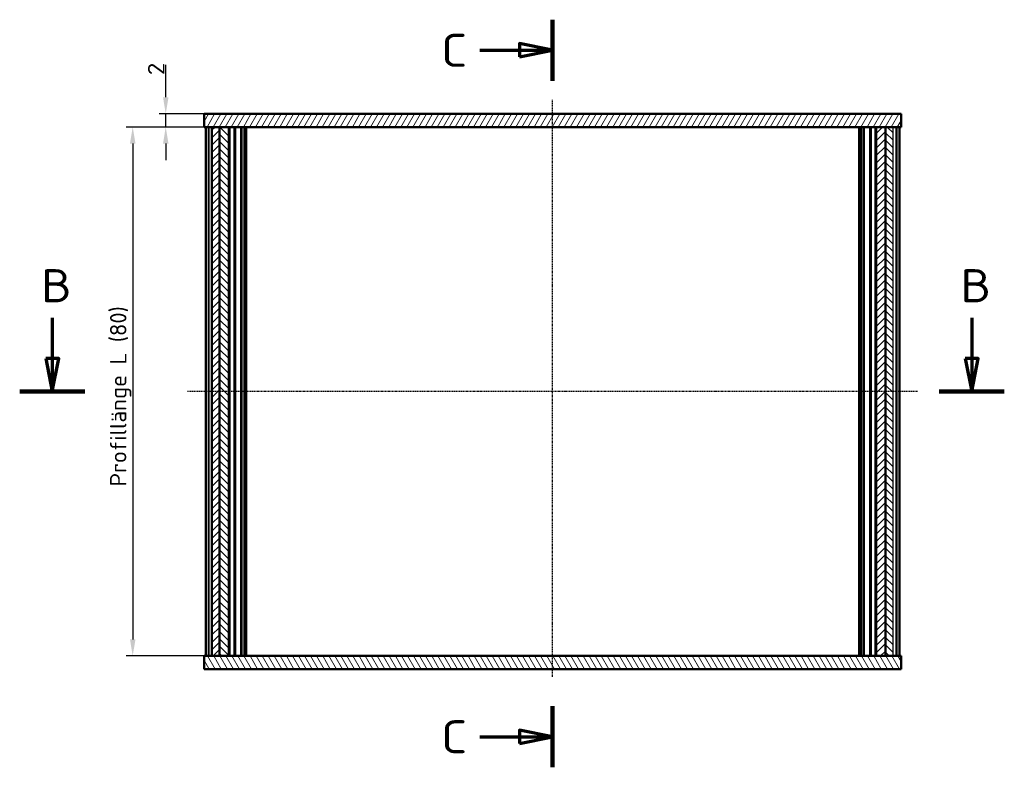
# Model space of a CAD drawing. Header units: millimetres. Extents: x 1 to 419, y 1 to 296.
# Tile 3 of 5: x 92 to 241, y 80 to 193. Entities that reach past the tile are written whole.
import ezdxf

# ---------------------------------------------------------------- set-up
doc = ezdxf.new("R2010")
doc.units = ezdxf.units.MM
doc.linetypes.add('CHAIN', pattern=[0.3543, 0.2362, -0.0295, 0.0591, -0.0295])
doc.linetypes.add('DASH_DOT', pattern=[0.37, 0.24, -0.06, 0.01, -0.06])
for name, color, linetype, lineweight in [('Bemaßung (ISO)', 1, 'Continuous', 25), ('Mittellinie (ISO)', 1, 'DASH_DOT', 25), ('Schnittlinie (ISO)', 3, 'CHAIN', 70), ('Schraffur (ISO)', 1, 'Continuous', 18), ('Sichtbar (ISO)', 7, 'Continuous', 50), ('Sichtbar schmal (ISO)', 1, 'Continuous', 25)]:
    doc.layers.add(name, color=color, linetype=linetype, lineweight=lineweight)
doc.styles.add('2_5', font='isocpeur.ttf', dxfattribs={"width": 1.1})
doc.styles.add('5', font='isocpeur.ttf', dxfattribs={"width": 1.1})
doc.dimstyles.new('Standard (DIN)', dxfattribs={"dimtxt": 2.5, "dimasz": 2.5, "dimexe": 1, "dimexo": 0, "dimgap": 0.2, "dimtad": 1, "dimdec": 6, "dimrnd": 1e-08, "dimtxsty": '2_5', "dimcen": 0.09, "dimdle": 7, "dimclrd": 256, "dimclre": 256, "dimclrt": 5, "dimadec": 6, "dimazin": 2, "dimtfac": 0.72, "dimtmove": 0, "dimatfit": 3, "dimfxl": 1, "dimtolj": 1, "dimlwd": -1, "dimlwe": -1, "dimarcsym": 0})

# ---------------------------------------------------------------- blocks, each defined once
blk = doc.blocks.new('2DTransSchnitt1')
at = {"layer": 'Schnittlinie (ISO)', "linetype": 'Continuous', "lineweight": 140}
for p, q in [((172.51, 192.68), (172.51, 183.44)), ((172.51, 88.84), (172.51, 79.6))]:
    blk.add_line(p, q, dxfattribs=at)
at = {"layer": 'Schnittlinie (ISO)', "linetype": 'Continuous'}
for p, q in [((161.49, 188.06), (167.51, 188.06)), ((172.51, 188.06), (167.51, 189.06)), ((167.51, 189.06), (167.51, 187.06)), ((167.51, 188.06), (172.51, 188.06)), ((167.51, 187.06), (172.51, 188.06)), ((172.51, 84.22), (167.51, 85.22)), ((167.51, 85.22), (167.51, 83.22)), ((161.49, 84.22), (167.51, 84.22)), ((167.51, 84.22), (172.51, 84.22)), ((167.51, 83.22), (172.51, 84.22))]:
    blk.add_line(p, q, dxfattribs=at)
at = {"layer": 'Schnittlinie (ISO)', "linetype": 'Continuous', "flags": 128}
for points in [[(167.51, 187.06), (172.51, 188.06), (167.51, 189.06), (167.51, 187.06)], [(167.51, 83.22), (172.51, 84.22), (167.51, 85.22), (167.51, 83.22)]]:
    blk.add_lwpolyline(points, dxfattribs=at)
at = {"layer": 'Schnittlinie (ISO)'}
for points in [[(167.51, 187.06), (172.51, 188.06), (167.51, 189.06), (167.51, 187.06)], [(167.51, 83.22), (172.51, 84.22), (167.51, 85.22), (167.51, 83.22)]]:
    blk.add_solid(points, dxfattribs=at)
at = {"layer": 'Schnittlinie (ISO)', "char_height": 5, "attachment_point": 7, "style": '5'}
for insert in [(155.64, 185.56), (155.64, 81.72)]:
    blk.add_mtext('C', dxfattribs=dict(at, insert=insert))
blk = doc.blocks.new('2DTransSchnitt2')
at = {"layer": 'Schnittlinie (ISO)', "linetype": 'Continuous'}
for p, q in [((96.78, 147.6), (96.78, 141.45)), ((235.95, 147.6), (235.95, 141.45)), ((95.78, 141.45), (96.78, 136.45)), ((97.78, 141.45), (95.78, 141.45)), ((96.78, 141.45), (96.78, 136.45)), ((96.78, 136.45), (97.78, 141.45)), ((234.95, 141.45), (235.95, 136.45)), ((236.95, 141.45), (234.95, 141.45)), ((235.95, 141.45), (235.95, 136.45)), ((235.95, 136.45), (236.95, 141.45))]:
    blk.add_line(p, q, dxfattribs=at)
at = {"layer": 'Schnittlinie (ISO)', "linetype": 'Continuous', "lineweight": 140}
for p, q in [((91.84, 136.45), (101.71, 136.45)), ((231.02, 136.45), (240.89, 136.45))]:
    blk.add_line(p, q, dxfattribs=at)
at = {"layer": 'Schnittlinie (ISO)', "linetype": 'Continuous', "flags": 128}
for points in [[(95.78, 141.45), (96.78, 136.45), (97.78, 141.45), (95.78, 141.45)], [(234.95, 141.45), (235.95, 136.45), (236.95, 141.45), (234.95, 141.45)]]:
    blk.add_lwpolyline(points, dxfattribs=at)
at = {"layer": 'Schnittlinie (ISO)'}
for points in [[(95.78, 141.45), (96.78, 136.45), (97.78, 141.45), (95.78, 141.45)], [(234.95, 141.45), (235.95, 136.45), (236.95, 141.45), (234.95, 141.45)]]:
    blk.add_solid(points, dxfattribs=at)
at = {"layer": 'Schnittlinie (ISO)', "char_height": 5, "attachment_point": 7, "style": '5'}
for insert in [(95.06, 149.95), (234.23, 149.95)]:
    blk.add_mtext('B', dxfattribs=dict(at, insert=insert))
blk = doc.blocks.new('*D24')
at = {"layer": 'Bemaßung (ISO)'}
for p, q in [((120.95, 176.45), (107.95, 176.45)), ((108.95, 173.95), (108.95, 98.95)), ((120.95, 96.45), (107.95, 96.45))]:
    blk.add_line(p, q, dxfattribs=at)
for points in [[(108.54, 173.95), (109.37, 173.95), (108.95, 176.45)], [(108.54, 98.95), (109.37, 98.95), (108.95, 96.45)]]:
    blk.add_solid(points, dxfattribs=at)
at = {"layer": 'Defpoints', "color": 0}
for p in [(120.95, 176.45), (108.95, 96.45), (120.95, 96.45)]:
    blk.add_point(p, dxfattribs=at)
at = {"layer": 'Bemaßung (ISO)', "color": 5, "insert": (108.75, 122.08), "char_height": 2.5, "attachment_point": 7, "rotation": 90, "style": '2_5'}
blk.add_mtext('\\A1;\\fISOCPEUR|b0|i0;\\H2.4873;Profillänge L (80)', dxfattribs=at)
blk = doc.blocks.new('*D25')
at = {"layer": 'Bemaßung (ISO)'}
for p, q in [((113.95, 180.95), (113.95, 185.86)), ((119.76, 178.45), (112.95, 178.45)), ((113.95, 176.45), (113.95, 178.45)), ((119.76, 176.45), (112.95, 176.45)), ((113.95, 173.95), (113.95, 171.45))]:
    blk.add_line(p, q, dxfattribs=at)
for points in [[(113.54, 180.95), (114.37, 180.95), (113.95, 178.45)], [(113.54, 173.95), (114.37, 173.95), (113.95, 176.45)]]:
    blk.add_solid(points, dxfattribs=at)
at = {"layer": 'Defpoints', "color": 0}
for p in [(119.76, 178.45), (113.95, 176.45), (119.76, 176.45)]:
    blk.add_point(p, dxfattribs=at)
at = {"layer": 'Bemaßung (ISO)', "color": 5, "insert": (113.75, 184.29), "char_height": 2.5, "attachment_point": 7, "rotation": 90, "style": '2_5'}
blk.add_mtext('\\A1;2', dxfattribs=at)

msp = doc.modelspace()

# ---------------------------------------------------------------- hatches: boundary and pattern name
at = {"layer": 'Schraffur (ISO)'}
h = msp.add_hatch(dxfattribs=at)
h.set_pattern_fill('ANSI31', color=256, scale=6.35, angle=14.999977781, style=0)
h.set_pattern_definition([(59.99998, (0, 0), (-0.6874075, 0.3968753), [])])
h.paths.add_polyline_path([(225.2579958, 176.4457856), (225.2579958, 178.4457856), (119.7579958, 178.4457856), (119.7579958, 176.4457856), (120.9532953, 176.4457856), (122.1006824, 176.4457856), (123.5079958, 176.4457856), (221.5079958, 176.4457856), (222.9153092, 176.4457856), (224.0626964, 176.4457856)])
h = msp.add_hatch(dxfattribs=at)
h.set_pattern_fill('ANSI31', color=256, scale=6.35, style=0)
h.set_pattern_definition([(45, (0, 0), (-0.561266, 0.561266), [])])
h.paths.add_polyline_path([(122.1006824, 96.4457856), (122.1006824, 176.4457856), (120.9532953, 176.4457856), (120.9532953, 96.4457856)])
h.paths.add_polyline_path([(221.5079958, 96.4457856), (222.9153092, 96.4457856), (222.9153092, 176.4457856), (221.5079958, 176.4457856)])
h = msp.add_hatch(dxfattribs=at)
h.set_pattern_fill('ANSI31', color=256, scale=6.35, angle=90.000210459, style=0)
h.set_pattern_definition([(135.0002, (0, 0), (-0.561264, -0.561268), [])])
h.paths.add_polyline_path([(122.1006824, 96.4457856), (123.5079958, 96.4457856), (123.5079958, 176.4457856), (122.1006824, 176.4457856)])
h.paths.add_polyline_path([(222.9153092, 96.4457856), (224.0626964, 96.4457856), (224.0626964, 176.4457856), (222.9153092, 176.4457856)])
h = msp.add_hatch(dxfattribs=at)
h.set_pattern_fill('ANSI31', color=256, scale=6.35, angle=75.000175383, style=0)
h.set_pattern_definition([(120.00018, (0, 0), (-0.6874064, -0.396877), [])])
h.paths.add_polyline_path([(119.7579958, 96.4457856), (119.7579958, 94.4457856), (225.2579958, 94.4457856), (225.2579958, 96.4457856), (224.0626964, 96.4457856), (222.9153092, 96.4457856), (221.5079958, 96.4457856), (123.5079958, 96.4457856), (122.1006824, 96.4457856), (120.9532953, 96.4457856)])

# ---------------------------------------------------------------- linework, layer by layer
at = {"layer": 'Mittellinie (ISO)', "linetype": 'CHAIN'}
for p, q in [((172.5079958, 93.2838501), (172.5079958, 180.6628394)), ((227.7579958, 136.4457856), (117.2579958, 136.4457856))]:
    msp.add_line(p, q, dxfattribs=at)
at = {"layer": 'Sichtbar (ISO)'}
for p, q in [((225.2579958, 178.4457856), (119.7579958, 178.4457856)), ((119.7579958, 178.4457856), (119.7579958, 176.4457856)), ((225.2579958, 176.4457856), (225.2579958, 178.4457856)), ((119.7579958, 176.4457856), (225.2579958, 176.4457856)), ((120.0079958, 176.4457856), (120.0079958, 96.4457856)), ((120.5434024, 176.4457856), (120.8378252, 176.4457856)), ((120.9532953, 96.4457856), (120.9532953, 176.4457856)), ((122.1006824, 176.4457856), (120.9532953, 176.4457856)), ((122.1006824, 96.4457856), (122.1006824, 176.4457856)), ((123.5079958, 176.4457856), (122.1006824, 176.4457856)), ((122.1006824, 176.4457856), (122.1006824, 96.4457856)), ((123.5079958, 96.4457856), (123.5079958, 176.4457856)), ((124.4384261, 96.4457856), (124.4384261, 176.4457856)), ((125.3809713, 176.4457856), (125.3809713, 96.4457856)), ((126.0079958, 96.4457856), (126.0079958, 176.4457856)), ((219.0079958, 176.4457856), (219.0079958, 96.4457856)), ((219.6350203, 176.4457856), (219.6350203, 96.4457856)), ((220.5775656, 176.4457856), (220.5775656, 96.4457856)), ((222.9153092, 176.4457856), (221.5079958, 176.4457856)), ((221.5079958, 176.4457856), (221.5079958, 96.4457856)), ((222.9153092, 96.4457856), (222.9153092, 176.4457856)), ((224.0626964, 176.4457856), (222.9153092, 176.4457856)), ((222.9153092, 176.4457856), (222.9153092, 96.4457856)), ((224.0626964, 176.4457856), (224.4725892, 176.4457856)), ((225.0079958, 96.4457856), (225.0079958, 176.4457856)), ((119.7579958, 96.4457856), (119.7579958, 94.4457856)), ((225.2579958, 96.4457856), (119.7579958, 96.4457856)), ((120.8378252, 96.4457856), (120.5434024, 96.4457856)), ((120.9532953, 96.4457856), (122.1006824, 96.4457856)), ((122.1006824, 96.4457856), (123.5079958, 96.4457856)), ((221.5079958, 96.4457856), (222.9153092, 96.4457856)), ((222.9153092, 96.4457856), (224.0626964, 96.4457856)), ((224.4725892, 96.4457856), (224.0626964, 96.4457856)), ((225.2579958, 94.4457856), (225.2579958, 96.4457856)), ((119.7579958, 94.4457856), (225.2579958, 94.4457856))]:
    msp.add_line(p, q, dxfattribs=at)
at = {"layer": 'Sichtbar schmal (ISO)'}
for p, q in [((120.0223005, 96.4457856), (120.0223005, 176.4457856)), ((120.3577071, 176.4457856), (120.3577071, 96.4457856)), ((120.5434024, 96.4457856), (120.5434024, 176.4457856)), ((120.8378252, 176.4457856), (120.8378252, 96.4457856)), ((123.7079958, 96.4457856), (123.7079958, 176.4457856)), ((124.2384261, 176.4457856), (124.2384261, 96.4457856)), ((125.5200772, 96.4457856), (125.5200772, 176.4457856)), ((125.7471017, 176.4457856), (125.7471017, 96.4457856)), ((126.2079958, 96.4457856), (126.2079958, 176.4457856)), ((218.8079958, 176.4457856), (218.8079958, 96.4457856)), ((219.2688899, 96.4457856), (219.2688899, 176.4457856)), ((219.4959144, 176.4457856), (219.4959144, 96.4457856)), ((220.7775656, 96.4457856), (220.7775656, 176.4457856)), ((221.3079958, 176.4457856), (221.3079958, 96.4457856)), ((224.0626964, 96.4457856), (224.0626964, 176.4457856)), ((224.4725892, 176.4457856), (224.4725892, 96.4457856)), ((224.6582846, 96.4457856), (224.6582846, 176.4457856)), ((224.9936912, 176.4457856), (224.9936912, 96.4457856))]:
    msp.add_line(p, q, dxfattribs=at)

# ---------------------------------------------------------------- block references
at = {"layer": 'Schnittlinie (ISO)'}
for name in ['2DTransSchnitt1', '2DTransSchnitt2']:
    msp.add_blockref(name, (0, 0), dxfattribs=at)

# ---------------------------------------------------------------- dimensions: what is measured, and where the dimension line sits
at = {"layer": 'Bemaßung (ISO)'}
dim = msp.add_linear_dim(base=(113.9532953, 176.4457856), p1=(119.7579958, 178.4457856), p2=(119.7579958, 176.4457856), angle=90, dimstyle='Standard (DIN)', override={"dimgap": 0.2, "dimdec": 6, "dimtol": 0, "dimlim": 0, "dimtp": 0, "dimtm": 0, "dimtdec": 2, "dimtofl": 1, "dimatfit": 1}, dxfattribs=at)
dim.commit()
dim.dimension.update_dxf_attribs({"geometry": '*D25', "text_midpoint": (113.9532953, 184.9758947), "dimtype": 160})
dim = msp.add_linear_dim(base=(108.9532953, 96.4457856), p1=(120.9532953, 176.4457856), p2=(120.9532953, 96.4457856), angle=90, text='\\fISOCPEUR|b0|i0;\\H2.4873;Profillänge L (<>)', dimstyle='Standard (DIN)', override={"dimgap": 0.2, "dimdec": 6, "dimtol": 0, "dimlim": 0, "dimtp": 0, "dimtm": 0, "dimtdec": 2, "dimtofl": 0, "dimatfit": 1}, dxfattribs=at)
dim.commit()
dim.dimension.update_dxf_attribs({"geometry": '*D24', "text_midpoint": (108.9532953, 136.4457856), "dimtype": 160})

doc.saveas('drawing.dxf')
